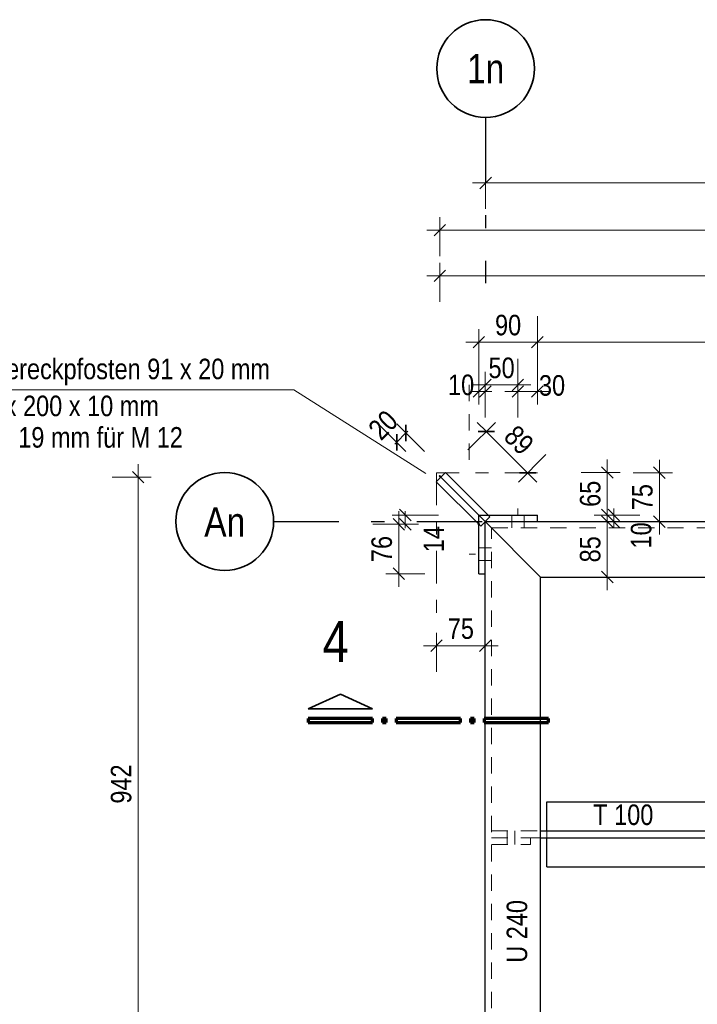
# Model space of a CAD drawing. Header units: millimetres. Extents: x 0 to 96, y -6 to 70.6.
# Tile 56 of 138: x 11.7 to 16.9, y 25.5 to 33. Entities that reach past the tile are written whole.
import ezdxf
from ezdxf.enums import TextEntityAlignment as Align

# ---------------------------------------------------------------- set-up
doc = ezdxf.new("R2010")
doc.units = ezdxf.units.MM
for name, pattern in [('DASHDOT', [1, 0.5, -0.25, 0, -0.25]), ('DASHDOTX2', [2, 1, -0.5, 0, -0.5]), ('HIDDEN', [0.375, 0.25, -0.125])]:
    doc.linetypes.add(name, pattern=pattern)
doc.layers.add('Achsen', color=7, linetype='Continuous', lineweight=20)
doc.layers.add('Schraffuren', color=7, linetype='Continuous', lineweight=20)
doc.styles.add('Arial Narrow', font='ARIALN.TTF')
doc.dimstyles.new('Arch_Strakon_dimstyle', dxfattribs={"dimtxt": 15.75, "dimasz": 1, "dimexe": 1.25, "dimexo": 0.0625, "dimgap": 1, "dimtad": 0, "dimdec": 3, "dimzin": 12, "dimdsep": 46, "dimtxsty": 'Arial Narrow', "dimblk": 'Arrowhead_Tick', "dimsah": 1, "dimcen": 0, "dimse1": 1, "dimse2": 1, "dimclrd": 6, "dimclrt": 2, "dimazin": 0, "dimtfac": 1, "dimtdec": 4, "dimtmove": 0, "dimatfit": 3, "dimldrblk": 'NONE', "dimfxl": 1, "dimtvp": 1, "dimtolj": 1, "dimtzin": 0, "dimlwd": 13, "dimarcsym": 2})

# ---------------------------------------------------------------- blocks, each defined once
blk = doc.blocks.new('Arrowhead_Tick')
at = {"color": 0, "linetype": 'Continuous', "lineweight": -2}
for p, q in [((0, 20), (0, -10)), ((-1, 0), (0, 0)), ((10, 0), (0, 0))]:
    blk.add_line(p, q, dxfattribs=at)
at = {"color": 2, "linetype": 'Continuous', "lineweight": 35}
blk.add_line((4.42, 4.42), (-4.42, -4.42), dxfattribs=at)
blk = doc.blocks.new('*D143')
at = {"layer": 'Achsen', "color": 6, "linetype": 'Continuous', "lineweight": 13}
blk.add_line((15.2632, 31.7809), (22.4182, 31.7809), dxfattribs=at)
at = {"layer": 'Defpoints', "color": 0}
for p in [(22.4282, 31.7809), (15.2532, 31.0113), (22.4282, 31.0113)]:
    blk.add_point(p, dxfattribs=at)
at = {"layer": 'Achsen', "color": 6, "lineweight": 13, "xscale": 0.01, "yscale": 0.01, "zscale": 0.01}
blk.add_blockref('Arrowhead_Tick', (22.4282, 31.7809), dxfattribs=at)
at = {"layer": 'Achsen', "color": 6, "lineweight": 13, "xscale": 0.01, "yscale": 0.01, "zscale": 0.01, "rotation": 180}
blk.add_blockref('Arrowhead_Tick', (15.2532, 31.7809), dxfattribs=at)
at = {"layer": 'Achsen', "color": 2, "lineweight": 0, "insert": (18.8407, 31.9113), "char_height": 0.1575, "attachment_point": 5, "style": 'Arial Narrow'}
blk.add_mtext('\\A1;1435', dxfattribs=at)
blk = doc.blocks.new('_None')
blk = doc.blocks.new('*D146')
at = {"layer": 'Achsen', "color": 6, "linetype": 'Continuous', "lineweight": 13}
blk.add_line((14.9121, 31.4182), (24.3203, 31.4182), dxfattribs=at)
at = {"layer": 'Defpoints', "color": 0}
for p in [(24.3303, 31.4182), (24.3303, 29.633), (14.9021, 29.5313)]:
    blk.add_point(p, dxfattribs=at)
at = {"layer": 'Achsen', "color": 6, "lineweight": 13, "xscale": 0.01, "yscale": 0.01, "zscale": 0.01}
blk.add_blockref('Arrowhead_Tick', (24.3303, 31.4182), dxfattribs=at)
at = {"layer": 'Achsen', "color": 6, "lineweight": 13, "xscale": 0.01, "yscale": 0.01, "zscale": 0.01, "rotation": 180}
blk.add_blockref('Arrowhead_Tick', (14.9021, 31.4182), dxfattribs=at)
at = {"layer": 'Achsen', "color": 2, "lineweight": 0, "insert": (19.6162, 31.5486), "char_height": 0.1575, "attachment_point": 5, "style": 'Arial Narrow'}
blk.add_mtext('\\A1;1885', dxfattribs=at)
blk = doc.blocks.new('*D168')
at = {"color": 6, "linetype": 'Continuous', "lineweight": 13}
blk.add_line((14.9121, 31.0684), (19.6048, 31.0684), dxfattribs=at)
at = {"layer": 'Defpoints', "color": 0}
for p in [(19.6148, 31.0684), (14.9021, 29.5313), (19.6148, 29.233)]:
    blk.add_point(p, dxfattribs=at)
at = {"color": 6, "lineweight": 13, "xscale": 0.01, "yscale": 0.01, "zscale": 0.01}
blk.add_blockref('Arrowhead_Tick', (19.6148, 31.0684), dxfattribs=at)
at = {"color": 6, "lineweight": 13, "xscale": 0.01, "yscale": 0.01, "zscale": 0.01, "rotation": 180}
blk.add_blockref('Arrowhead_Tick', (14.9021, 31.0684), dxfattribs=at)
at = {"color": 2, "lineweight": 0, "insert": (17.2584, 31.1988), "char_height": 0.1575, "attachment_point": 5, "style": 'Arial Narrow'}
blk.add_mtext('\\A1;943', dxfattribs=at)
blk = doc.blocks.new('*D173')
at = {"color": 6, "linetype": 'Continuous', "lineweight": 13}
blk.add_line((15.2657, 29.8667), (15.5679, 29.5645), dxfattribs=at)
at = {"layer": 'Defpoints', "color": 0}
for p in [(14.9445, 29.5596), (15.5749, 29.5574), (15.2505, 29.233)]:
    blk.add_point(p, dxfattribs=at)
at = {"color": 6, "lineweight": 13, "xscale": 0.01, "yscale": 0.01, "zscale": 0.01}
for p, rotation in [((15.2587, 29.8737), 134.9999999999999), ((15.5749, 29.5574), 314.9999999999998)]:
    blk.add_blockref('Arrowhead_Tick', p, dxfattribs=dict(at, rotation=rotation))
at = {"color": 2, "lineweight": 0, "insert": (15.509, 29.8078), "char_height": 0.1575, "attachment_point": 5, "rotation": 315, "style": 'Arial Narrow'}
blk.add_mtext('\\A1;89', dxfattribs=at)
blk = doc.blocks.new('*D174')
at = {"color": 6, "linetype": 'Continuous', "lineweight": 13}
for p, q in [((14.5707, 29.792), (14.6414, 29.8628)), ((14.6485, 29.8698), (14.6556, 29.8769)), ((14.5636, 29.785), (14.5566, 29.7779))]:
    blk.add_line(p, q, dxfattribs=at)
at = {"layer": 'Defpoints', "color": 0}
for p in [(14.6414, 29.8628), (14.9445, 29.5596), (14.8738, 29.4889)]:
    blk.add_point(p, dxfattribs=at)
at = {"color": 6, "lineweight": 13, "xscale": 0.01, "yscale": 0.01, "zscale": 0.01}
for p, rotation in [((14.5707, 29.792), 45.00000000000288), ((14.6414, 29.8628), 225.0000000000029)]:
    blk.add_blockref('Arrowhead_Tick', p, dxfattribs=dict(at, rotation=rotation))
at = {"color": 2, "lineweight": 0, "insert": (14.4666, 29.9236), "char_height": 0.1575, "attachment_point": 5, "rotation": 45, "style": 'Arial Narrow'}
blk.add_mtext('\\A1;20', dxfattribs=at)
blk = doc.blocks.new('*D193')
at = {"color": 6, "linetype": 'Continuous', "lineweight": 13}
blk.add_line((15.6605, 30.5591), (19.2348, 30.5591), dxfattribs=at)
at = {"layer": 'Defpoints', "color": 0}
for p in [(19.2448, 30.5591), (15.6505, 29.233), (19.2448, 29.233)]:
    blk.add_point(p, dxfattribs=at)
at = {"color": 6, "lineweight": 13, "xscale": 0.01, "yscale": 0.01, "zscale": 0.01}
blk.add_blockref('Arrowhead_Tick', (19.2448, 30.5591), dxfattribs=at)
at = {"color": 6, "lineweight": 13, "xscale": 0.01, "yscale": 0.01, "zscale": 0.01, "rotation": 180}
blk.add_blockref('Arrowhead_Tick', (15.6505, 30.5591), dxfattribs=at)
at = {"color": 2, "lineweight": 0, "insert": (17.4476, 30.6895), "char_height": 0.1575, "attachment_point": 5, "style": 'Arial Narrow'}
blk.add_mtext('\\A1;719', dxfattribs=at)
blk = doc.blocks.new('*D232')
at = {"color": 6, "linetype": 'Continuous', "lineweight": 13}
blk.add_line((15.2105, 30.5591), (15.6405, 30.5591), dxfattribs=at)
at = {"layer": 'Defpoints', "color": 0}
for p in [(15.6505, 30.5591), (15.2005, 29.233), (15.6505, 29.233)]:
    blk.add_point(p, dxfattribs=at)
at = {"color": 6, "lineweight": 13, "xscale": 0.01, "yscale": 0.01, "zscale": 0.01}
blk.add_blockref('Arrowhead_Tick', (15.6505, 30.5591), dxfattribs=at)
at = {"color": 6, "lineweight": 13, "xscale": 0.01, "yscale": 0.01, "zscale": 0.01, "rotation": 180}
blk.add_blockref('Arrowhead_Tick', (15.2005, 30.5591), dxfattribs=at)
at = {"color": 2, "lineweight": 0, "insert": (15.4255, 30.6895), "char_height": 0.1575, "attachment_point": 5, "style": 'Arial Narrow'}
blk.add_mtext('\\A1;90', dxfattribs=at)
blk = doc.blocks.new('*D233')
at = {"color": 6, "linetype": 'Continuous', "lineweight": 13}
blk.add_line((16.1867, 28.768), (16.1867, 29.173), dxfattribs=at)
at = {"layer": 'Defpoints', "color": 0}
for p in [(15.6505, 29.183), (16.1867, 29.183), (15.6755, 28.758)]:
    blk.add_point(p, dxfattribs=at)
at = {"color": 6, "lineweight": 13, "xscale": 0.01, "yscale": 0.01, "zscale": 0.01}
for p, rotation in [((16.1867, 29.183), 90), ((16.1867, 28.758), 270)]:
    blk.add_blockref('Arrowhead_Tick', p, dxfattribs=dict(at, rotation=rotation))
at = {"color": 2, "lineweight": 0, "insert": (16.0563, 28.9705), "char_height": 0.1575, "attachment_point": 5, "rotation": 90, "style": 'Arial Narrow'}
blk.add_mtext('\\A1;85', dxfattribs=at)
blk = doc.blocks.new('*D234')
at = {"color": 6, "linetype": 'Continuous', "lineweight": 13}
for p, q in [((16.2367, 29.243), (16.2367, 29.253)), ((16.2367, 29.183), (16.2367, 29.233)), ((16.2367, 29.173), (16.2367, 29.163))]:
    blk.add_line(p, q, dxfattribs=at)
at = {"layer": 'Defpoints', "color": 0}
for p in [(15.6505, 29.233), (16.2367, 29.233), (15.6505, 29.183)]:
    blk.add_point(p, dxfattribs=at)
at = {"color": 6, "lineweight": 13, "xscale": 0.01, "yscale": 0.01, "zscale": 0.01}
for p, rotation in [((16.2367, 29.183), 90), ((16.2367, 29.233), 270)]:
    blk.add_blockref('Arrowhead_Tick', p, dxfattribs=dict(at, rotation=rotation))
at = {"color": 2, "lineweight": 0, "insert": (16.4474, 29.0768), "char_height": 0.1575, "attachment_point": 5, "rotation": 90, "style": 'Arial Narrow'}
blk.add_mtext('\\A1;10', dxfattribs=at)
blk = doc.blocks.new('*D235')
at = {"color": 6, "linetype": 'Continuous', "lineweight": 13}
blk.add_line((16.1867, 29.243), (16.1867, 29.5496), dxfattribs=at)
at = {"layer": 'Defpoints', "color": 0}
for p in [(14.9445, 29.5596), (16.1867, 29.5596), (15.6505, 29.233)]:
    blk.add_point(p, dxfattribs=at)
at = {"color": 6, "lineweight": 13, "xscale": 0.01, "yscale": 0.01, "zscale": 0.01}
for p, rotation in [((16.1867, 29.5596), 90), ((16.1867, 29.233), 270)]:
    blk.add_blockref('Arrowhead_Tick', p, dxfattribs=dict(at, rotation=rotation))
at = {"color": 2, "lineweight": 0, "insert": (16.0563, 29.3963), "char_height": 0.1575, "attachment_point": 5, "rotation": 90, "style": 'Arial Narrow'}
blk.add_mtext('\\A1;65', dxfattribs=at)
blk = doc.blocks.new('*D245')
at = {"color": 6, "linetype": 'Continuous', "lineweight": 13}
for p, q in [((15.1905, 30.1809), (15.1805, 30.1809)), ((15.2005, 30.1809), (15.2505, 30.1809)), ((15.2605, 30.1809), (15.2705, 30.1809))]:
    blk.add_line(p, q, dxfattribs=at)
at = {"layer": 'Defpoints', "color": 0}
for p in [(15.2505, 30.1809), (15.2005, 29.233), (15.2505, 29.183)]:
    blk.add_point(p, dxfattribs=at)
at = {"color": 6, "lineweight": 13, "xscale": 0.01, "yscale": 0.01, "zscale": 0.01}
blk.add_blockref('Arrowhead_Tick', (15.2005, 30.1809), dxfattribs=at)
at = {"color": 6, "lineweight": 13, "xscale": 0.01, "yscale": 0.01, "zscale": 0.01, "rotation": 180}
blk.add_blockref('Arrowhead_Tick', (15.2505, 30.1809), dxfattribs=at)
at = {"color": 2, "lineweight": 0, "insert": (15.0649, 30.2309), "char_height": 0.1575, "attachment_point": 5, "style": 'Arial Narrow'}
blk.add_mtext('\\A1;10', dxfattribs=at)
blk = doc.blocks.new('*D246')
at = {"color": 6, "linetype": 'Continuous', "lineweight": 13}
blk.add_line((15.5105, 30.1809), (15.6405, 30.1809), dxfattribs=at)
at = {"layer": 'Defpoints', "color": 0}
for p in [(15.6505, 30.1809), (15.5005, 29.283), (15.6505, 29.233)]:
    blk.add_point(p, dxfattribs=at)
at = {"color": 6, "lineweight": 13, "xscale": 0.01, "yscale": 0.01, "zscale": 0.01}
blk.add_blockref('Arrowhead_Tick', (15.6505, 30.1809), dxfattribs=at)
at = {"color": 6, "lineweight": 13, "xscale": 0.01, "yscale": 0.01, "zscale": 0.01, "rotation": 180}
blk.add_blockref('Arrowhead_Tick', (15.5005, 30.1809), dxfattribs=at)
at = {"color": 2, "lineweight": 0, "insert": (15.7628, 30.2266), "char_height": 0.1575, "attachment_point": 5, "style": 'Arial Narrow'}
blk.add_mtext('\\A1;30', dxfattribs=at)
blk = doc.blocks.new('*D249')
at = {"color": 6, "linetype": 'Continuous', "lineweight": 13}
blk.add_line((15.2605, 30.2309), (15.4905, 30.2309), dxfattribs=at)
at = {"layer": 'Defpoints', "color": 0}
for p in [(15.5005, 30.2309), (15.5005, 29.283), (15.2505, 29.183)]:
    blk.add_point(p, dxfattribs=at)
at = {"color": 6, "lineweight": 13, "xscale": 0.01, "yscale": 0.01, "zscale": 0.01}
blk.add_blockref('Arrowhead_Tick', (15.5005, 30.2309), dxfattribs=at)
at = {"color": 6, "lineweight": 13, "xscale": 0.01, "yscale": 0.01, "zscale": 0.01, "rotation": 180}
blk.add_blockref('Arrowhead_Tick', (15.2505, 30.2309), dxfattribs=at)
at = {"color": 2, "lineweight": 0, "insert": (15.3755, 30.3613), "char_height": 0.1575, "attachment_point": 5, "style": 'Arial Narrow'}
blk.add_mtext('\\A1;50', dxfattribs=at)
blk = doc.blocks.new('*D395')
at = {"layer": 'Defpoints', "color": 0}
for p in [(14.5867, 29.1623), (15.2005, 29.1623), (15.2005, 28.783)]:
    blk.add_point(p, dxfattribs=at)
at = {"layer": 'Schraffuren', "color": 6, "linetype": 'Continuous', "lineweight": 13}
blk.add_line((14.5867, 28.793), (14.5867, 29.1523), dxfattribs=at)
at = {"layer": 'Schraffuren', "color": 6, "lineweight": 13, "xscale": 0.01, "yscale": 0.01, "zscale": 0.01}
for p, rotation in [((14.5867, 29.1623), 90), ((14.5867, 28.783), 270)]:
    blk.add_blockref('Arrowhead_Tick', p, dxfattribs=dict(at, rotation=rotation))
at = {"layer": 'Schraffuren', "color": 2, "lineweight": 0, "insert": (14.4563, 28.9726), "char_height": 0.1575, "attachment_point": 5, "rotation": 90, "style": 'Arial Narrow'}
blk.add_mtext('\\A1;76', dxfattribs=at)
blk = doc.blocks.new('*D396')
at = {"layer": 'Defpoints', "color": 0}
for p in [(14.6367, 29.233), (15.6505, 29.233), (15.2005, 29.1623)]:
    blk.add_point(p, dxfattribs=at)
at = {"layer": 'Schraffuren', "color": 6, "linetype": 'Continuous', "lineweight": 13}
for p, q in [((14.6367, 29.243), (14.6367, 29.253)), ((14.6367, 29.1623), (14.6367, 29.233)), ((14.6367, 29.1523), (14.6367, 29.1423))]:
    blk.add_line(p, q, dxfattribs=at)
at = {"layer": 'Schraffuren', "color": 6, "lineweight": 13, "xscale": 0.01, "yscale": 0.01, "zscale": 0.01}
for p, rotation in [((14.6367, 29.1623), 90), ((14.6367, 29.233), 270)]:
    blk.add_blockref('Arrowhead_Tick', p, dxfattribs=dict(at, rotation=rotation))
at = {"layer": 'Schraffuren', "color": 2, "lineweight": 0, "insert": (14.8551, 29.0481), "char_height": 0.1575, "attachment_point": 5, "rotation": 90, "style": 'Arial Narrow'}
blk.add_mtext('\\A1;14', dxfattribs=at)
blk = doc.blocks.new('*D575')
at = {"layer": 'Achsen', "color": 6, "linetype": 'Continuous', "lineweight": 13}
blk.add_line((14.8855, 28.2309), (15.2405, 28.2309), dxfattribs=at)
at = {"layer": 'Defpoints', "color": 0}
for p in [(15.2505, 28.783), (14.8755, 28.4172), (15.2505, 28.2309)]:
    blk.add_point(p, dxfattribs=at)
at = {"layer": 'Achsen', "color": 6, "lineweight": 13, "xscale": 0.01, "yscale": 0.01, "zscale": 0.01}
blk.add_blockref('Arrowhead_Tick', (15.2505, 28.2309), dxfattribs=at)
at = {"layer": 'Achsen', "color": 6, "lineweight": 13, "xscale": 0.01, "yscale": 0.01, "zscale": 0.01, "rotation": 180}
blk.add_blockref('Arrowhead_Tick', (14.8755, 28.2309), dxfattribs=at)
at = {"layer": 'Achsen', "color": 2, "lineweight": 0, "insert": (15.063, 28.361), "char_height": 0.1575, "attachment_point": 5, "style": 'Arial Narrow'}
blk.add_mtext('\\A1;75', dxfattribs=at)
blk = doc.blocks.new('*D576')
at = {"layer": 'Achsen', "color": 6, "linetype": 'Continuous', "lineweight": 13}
blk.add_line((16.5867, 29.193), (16.5867, 29.548), dxfattribs=at)
at = {"layer": 'Defpoints', "color": 0}
for p in [(15.6505, 29.558), (16.5867, 29.558), (15.6505, 29.183)]:
    blk.add_point(p, dxfattribs=at)
at = {"layer": 'Achsen', "color": 6, "lineweight": 13, "xscale": 0.01, "yscale": 0.01, "zscale": 0.01}
for p, rotation in [((16.5867, 29.558), 90), ((16.5867, 29.183), 270)]:
    blk.add_blockref('Arrowhead_Tick', p, dxfattribs=dict(at, rotation=rotation))
at = {"layer": 'Achsen', "color": 2, "lineweight": 0, "insert": (16.4566, 29.3705), "char_height": 0.1575, "attachment_point": 5, "rotation": 90, "style": 'Arial Narrow'}
blk.add_mtext('\\A1;75', dxfattribs=at)
blk = doc.blocks.new('*D578')
at = {"layer": 'Achsen', "color": 6, "linetype": 'Continuous', "lineweight": 13}
blk.add_line((12.5867, 24.8255), (12.5867, 29.5143), dxfattribs=at)
at = {"layer": 'Defpoints', "color": 0}
for p in [(12.5867, 29.5243), (14.9092, 29.5243), (15.1755, 24.8155)]:
    blk.add_point(p, dxfattribs=at)
at = {"layer": 'Achsen', "color": 6, "lineweight": 13, "xscale": 0.01, "yscale": 0.01, "zscale": 0.01}
for p, rotation in [((12.5867, 29.5243), 90), ((12.5867, 24.8155), 270)]:
    blk.add_blockref('Arrowhead_Tick', p, dxfattribs=dict(at, rotation=rotation))
at = {"layer": 'Achsen', "color": 2, "lineweight": 0, "insert": (12.4563, 27.1699), "char_height": 0.1575, "attachment_point": 5, "rotation": 90, "style": 'Arial Narrow'}
blk.add_mtext('\\A1;942', dxfattribs=at)

msp = doc.modelspace()

# ---------------------------------------------------------------- linework, layer by layer
at = {"color": 6, "linetype": 'HIDDEN', "lineweight": 13, "ltscale": 0.5}
for p, q in [((15.1254708, 29.6568618), (15.1254708, 30.3278227)), ((14.5418206, 29.2329893), (14.9205888, 29.2329893)), ((15.4529708, 29.1829893), (15.4529708, 29.2329893)), ((15.5479708, 29.1829893), (15.5479708, 29.2329893)), ((15.4529708, 29.1354893), (15.4529708, 29.1829893)), ((15.5479708, 29.1354893), (15.5479708, 29.1829893)), ((15.2979708, 29.1354893), (25.2855215, 29.1354893)), ((15.2979708, 19.1506549), (15.2979708, 29.1354893)), ((15.2004708, 28.9804893), (15.2504708, 28.9804893)), ((15.2504708, 28.9804893), (15.2979708, 28.9804893)), ((15.2004708, 28.8854893), (15.2504708, 28.8854893)), ((15.2504708, 28.8854893), (15.2979708, 28.8854893)), ((15.2979708, 26.8112386), (15.6754708, 26.8112386)), ((15.2979708, 26.7562386), (15.5979708, 26.7562386)), ((15.4181093, 26.7562386), (15.418109, 26.8112386)), ((15.4181095, 26.7062386), (15.4181093, 26.7562386)), ((15.4781093, 26.7562386), (15.478109, 26.8112386)), ((15.4781095, 26.7062386), (15.4781093, 26.7562386)), ((15.5979708, 26.7562386), (15.6754708, 26.7562386)), ((15.5979708, 26.7062386), (15.5979708, 26.7562386)), ((15.7229708, 26.7562386), (15.7229708, 26.8112386)), ((15.2979708, 26.7062386), (15.5979708, 26.7062386))]:
    msp.add_line(p, q, dxfattribs=at)
at = {"color": 5, "linetype": 'Continuous', "lineweight": 18}
for q in [(9.9300475, 30.1947192), (14.7949252, 29.5531361)]:
    msp.add_line((13.7802134, 30.1947192), q, dxfattribs=at)
at = {"color": 6, "linetype": 'DASHDOT', "lineweight": 13, "ltscale": 0.5}
for p, q in [((15.5004708, 29.2329893), (15.5004708, 29.2829893)), ((15.1254708, 28.9329893), (15.1754708, 28.9329893))]:
    msp.add_line(p, q, dxfattribs=at)
at = {"color": 3, "linetype": 'DASHDOTX2', "lineweight": 25, "ltscale": 0.5}
msp.add_line((13.6257338, 29.1836808), (20.7284308, 29.1836808), dxfattribs=at)
at = {"color": 3, "linetype": 'Continuous', "lineweight": 25}
msp.add_line((15.2504708, 29.1829893), (15.6754708, 28.7579893), dxfattribs=at)
at = {"color": 2, "linetype": 'Continuous', "lineweight": 35}
for p, q in [((14.1384404, 27.8598828), (13.8909485, 27.7473836)), ((14.3859437, 27.7473836), (14.1384404, 27.8598828)), ((13.8909485, 27.7473836), (14.3859437, 27.7473836))]:
    msp.add_line(p, q, dxfattribs=at)
at = {"color": 1, "linetype": 'Continuous', "lineweight": 70}
for p, q in [((14.3859437, 27.6723828), (13.8909485, 27.6723828)), ((13.8909485, 27.6723828), (13.8909485, 27.6423783)), ((14.3859437, 27.6423783), (14.3859437, 27.6723828)), ((14.4909489, 27.6723828), (14.4609425, 27.6723828)), ((14.4609425, 27.6723828), (14.4609425, 27.6423783)), ((14.4909489, 27.6423783), (14.4909489, 27.6723828)), ((15.0609448, 27.6723828), (14.5659497, 27.6723828)), ((14.5659497, 27.6723828), (14.5659497, 27.6423783)), ((15.0609448, 27.6423783), (15.0609448, 27.6723828)), ((15.1659482, 27.6723828), (15.1359437, 27.6723828)), ((15.1359437, 27.6723828), (15.1359437, 27.6423783)), ((15.1659482, 27.6423783), (15.1659482, 27.6723828)), ((15.735944, 27.6723828), (15.2409489, 27.6723828)), ((15.2409489, 27.6723828), (15.2409489, 27.6423783)), ((15.735944, 27.6423783), (15.735944, 27.6723828)), ((13.8909485, 27.6423783), (14.3859437, 27.6423783)), ((14.4609425, 27.6423783), (14.4909489, 27.6423783)), ((14.5659497, 27.6423783), (15.0609448, 27.6423783)), ((15.1359437, 27.6423783), (15.1659482, 27.6423783)), ((15.2409489, 27.6423783), (15.735944, 27.6423783))]:
    msp.add_line(p, q, dxfattribs=at)
at = {"color": 2, "linetype": 'Continuous', "lineweight": 35}
msp.add_circle((13.2507338, 29.1836808), 0.375, dxfattribs=at)
at = {"layer": 'Achsen', "color": 3, "linetype": 'DASHDOTX2', "lineweight": 25, "ltscale": 0.5}
msp.add_line((15.2532071, 32.2830483), (15.2532071, 31.0112837), dxfattribs=at)
at = {"layer": 'Achsen', "color": 3, "linetype": 'Continuous', "lineweight": 25}
for p, q in [((14.9445489, 29.5596219), (14.8738382, 29.4889112)), ((14.9445489, 29.5596219), (15.2858262, 29.2183446)), ((14.8738382, 29.4889112), (15.2151155, 29.1476339)), ((15.2004708, 29.2329893), (15.2504708, 29.2329893)), ((15.2004708, 28.7829893), (15.2004708, 29.2329893)), ((15.2504708, 29.2329893), (15.6504708, 29.2329893)), ((15.6504708, 29.1829893), (15.6504708, 29.2329893)), ((15.2858262, 29.2183446), (15.2151155, 29.1476339)), ((15.2504708, 29.1829893), (24.9542715, 29.1829893)), ((15.2504708, 19.1506549), (15.2504708, 29.1829893)), ((15.2004708, 28.7829893), (15.2504708, 28.7829893)), ((15.6754708, 28.7579893), (24.9542715, 28.7579893)), ((15.6754708, 19.4819049), (15.6754708, 28.7579893)), ((15.7229708, 27.0337386), (24.9542715, 27.0337386)), ((15.7229708, 26.8112386), (15.7229708, 27.0337386)), ((15.6754708, 26.8112386), (24.9542715, 26.8112386)), ((15.6754708, 26.7562386), (24.9542715, 26.7562386)), ((15.7229708, 26.5337386), (15.7229708, 26.7562386)), ((15.7229708, 26.5337386), (24.9542715, 26.5337386))]:
    msp.add_line(p, q, dxfattribs=at)
at = {"layer": 'Achsen', "color": 6, "linetype": 'DASHDOT', "lineweight": 13, "ltscale": 0.5}
for p, q in [((15.6504708, 29.5579893), (14.8754708, 29.5579893)), ((14.8754708, 29.5579893), (14.8754708, 28.417195))]:
    msp.add_line(p, q, dxfattribs=at)
at = {"layer": 'Achsen', "color": 9, "linetype": 'DASHDOTX2', "lineweight": 0, "ltscale": 0.5}
msp.add_line((14.9091935, 29.5242666), (15.2504708, 29.1829893), dxfattribs=at)
at = {"layer": 'Achsen', "color": 2, "linetype": 'Continuous', "lineweight": 35}
msp.add_circle((15.2532071, 32.6580483), 0.375, dxfattribs=at)
at = {"layer": 'Achsen', "color": 9, "linetype": 'Continuous', "lineweight": 0}
msp.add_circle((14.9021225, 29.5313376), 0.00555, dxfattribs=at)
at = {"layer": 'Schraffuren', "color": 9, "linetype": 'Continuous', "lineweight": 0}
msp.add_circle((15.2004708, 29.1622786), 0.00555, dxfattribs=at)

# ---------------------------------------------------------------- texts
at = {"color": 2, "lineweight": 35, "style": 'Arial Narrow'}
for s, p in [('Befestigung Geländereckpfosten 91 x 20 mm', (9.9875721, 30.2752536)), ('Winkelplatte 2 x 90 x 200 x 10 mm', (9.9875721, 29.9917536)), ('mit 4 x Langloch L = 19 mm für M 12', (9.9957895, 29.7504988)), ('T 100', (16.0789782, 26.8554649))]:
    msp.add_text(s, height=0.1575, dxfattribs=at).set_placement(p)
at = {"color": 4, "lineweight": 50, "style": 'Arial Narrow'}
msp.add_text('An', height=0.225, dxfattribs=at).set_placement((13.2507338, 29.1795436), align=Align.MIDDLE_CENTER)
at = {"color": 1, "lineweight": 70, "style": 'Arial Narrow'}
msp.add_text('4', height=0.315, dxfattribs=at).set_placement((14.0022492, 28.1061999))
at = {"color": 2, "lineweight": 35, "style": 'Arial Narrow'}
msp.add_text('U 240', height=0.1575, rotation=90, dxfattribs=at).set_placement((15.5721967, 25.7987491))
at = {"layer": 'Achsen', "color": 4, "lineweight": 50, "style": 'Arial Narrow'}
msp.add_text('1n', height=0.225, dxfattribs=at).set_placement((15.2532071, 32.6580483), align=Align.MIDDLE_CENTER)

# ---------------------------------------------------------------- dimensions: what is measured, and where the dimension line sits
at = {"lineweight": 0}
for base, p1, p2, text, override, picture, middle in [((19.6147574, 31.0684343), (14.9021225, 29.5313376), (19.6147574, 29.2329893), '943', {"dimscale": 0.01, "dimtxt": 15.75, "dimasz": 1, "dimgap": 5, "dimtad": 1, "dimjust": 0, "dimtih": 0, "dimtoh": 0, "dimdec": 3, "dimdsep": 46, "dimtxsty": 'Arial Narrow', "dimclrd": 6, "dimclrt": 2, "dimtix": 1, "dimtofl": 255, "dimtmove": 0, "dimatfit": 2, "dimfxl": 0, "dimfxlon": 0, "dimtvp": 31.746032, "dimlwd": 13}, '*D168', (17.2584399, 31.0684343)), ((15.6504708, 30.5591067), (15.2004708, 29.2329893), (15.6504708, 29.2329893), '90', {"dimscale": 0.01, "dimtxt": 15.75, "dimasz": 1, "dimgap": 5, "dimtad": 1, "dimjust": 0, "dimtih": 0, "dimtoh": 0, "dimdec": 3, "dimdsep": 46, "dimtxsty": 'Arial Narrow', "dimclrd": 6, "dimclrt": 2, "dimtix": 1, "dimtofl": 255, "dimtmove": 0, "dimatfit": 2, "dimfxl": 0, "dimfxlon": 0, "dimtvp": 31.746032, "dimlwd": 13}, '*D232', (15.4254708, 30.5591067)), ((19.2447574, 30.5591067), (15.6504708, 29.2329893), (19.2447574, 29.2329893), '719', {"dimscale": 0.01, "dimtxt": 15.75, "dimasz": 1, "dimgap": 5, "dimtad": 1, "dimjust": 0, "dimtih": 0, "dimtoh": 0, "dimdec": 3, "dimdsep": 46, "dimtxsty": 'Arial Narrow', "dimclrd": 6, "dimclrt": 2, "dimtix": 1, "dimtofl": 255, "dimtmove": 0, "dimatfit": 2, "dimfxl": 0, "dimfxlon": 0, "dimtvp": 31.746032, "dimlwd": 13}, '*D193', (17.4476141, 30.5591067)), ((15.5004708, 30.2309089), (15.2504708, 29.1829893), (15.5004708, 29.2829893), '50', {"dimscale": 0.01, "dimtxt": 15.75, "dimasz": 1, "dimgap": 5, "dimtad": 1, "dimjust": 0, "dimtih": 0, "dimtoh": 0, "dimdec": 3, "dimdsep": 46, "dimtxsty": 'Arial Narrow', "dimclrd": 6, "dimclrt": 2, "dimtix": 1, "dimtofl": 255, "dimtmove": 0, "dimatfit": 2, "dimfxl": 0, "dimfxlon": 0, "dimtvp": 31.746032, "dimlwd": 13}, '*D249', (15.3754708, 30.2309089)), ((15.2504708, 30.1809089), (15.2004708, 29.2329893), (15.2504708, 29.1829893), '10', {"dimscale": 0.01, "dimtxt": 15.75, "dimasz": 1, "dimgap": 5, "dimtad": 0, "dimjust": 0, "dimtih": 0, "dimtoh": 0, "dimdec": 3, "dimdsep": 46, "dimtxsty": 'Arial Narrow', "dimclrd": 6, "dimclrt": 2, "dimtix": 0, "dimtofl": 255, "dimtmove": 2, "dimatfit": 2, "dimfxl": 0, "dimfxlon": 0, "dimtvp": 31.746032, "dimlwd": 13}, '*D245', (15.0648626, 30.2309089)), ((15.6504708, 30.1809089), (15.5004708, 29.2829893), (15.6504708, 29.2329893), '30', {"dimscale": 0.01, "dimtxt": 15.75, "dimasz": 1, "dimgap": 5, "dimtad": 0, "dimjust": 0, "dimtih": 0, "dimtoh": 0, "dimdec": 3, "dimdsep": 46, "dimtxsty": 'Arial Narrow', "dimclrd": 6, "dimclrt": 2, "dimtix": 0, "dimtofl": 255, "dimtmove": 2, "dimatfit": 2, "dimfxl": 0, "dimfxlon": 0, "dimtvp": 31.746032, "dimlwd": 13}, '*D246', (15.7627794, 30.2265651))]:
    dim = msp.add_linear_dim(base=base, p1=p1, p2=p2, text=text, dimstyle='Arch_Strakon_dimstyle', override=override, dxfattribs=at)
    dim.commit()
    dim.dimension.update_dxf_attribs({"geometry": picture, "text_midpoint": middle, "dimtype": 160})
for base, p1, p2, angle, text, override, picture, middle in [((14.6414182, 29.8627526), (14.8738382, 29.4889112), (14.9445489, 29.5596219), 45, '20', {"dimscale": 0.01, "dimtxt": 15.75, "dimasz": 1, "dimgap": 5, "dimtad": 0, "dimjust": 0, "dimtih": 0, "dimtoh": 0, "dimdec": 3, "dimdsep": 46, "dimtxsty": 'Arial Narrow', "dimclrd": 6, "dimclrt": 2, "dimtix": 0, "dimtofl": 255, "dimtmove": 2, "dimatfit": 2, "dimfxl": 0, "dimfxlon": 0, "dimtvp": 31.746032, "dimlwd": 13}, '*D174', (14.4665821, 29.9236292)), ((15.5749288, 29.5574472), (14.9445489, 29.5596219), (15.2504708, 29.2329893), 315, '89', {"dimscale": 0.01, "dimtxt": 15.75, "dimasz": 1, "dimgap": 5, "dimtad": 1, "dimjust": 0, "dimtih": 0, "dimtoh": 0, "dimdec": 3, "dimdsep": 46, "dimtxsty": 'Arial Narrow', "dimclrd": 6, "dimclrt": 2, "dimtix": 1, "dimtofl": 255, "dimtmove": 0, "dimatfit": 2, "dimfxl": 0, "dimfxlon": 0, "dimtvp": 31.746032, "dimlwd": 13}, '*D173', (15.4167901, 29.7155859)), ((16.1866872, 29.5596219), (15.6504708, 29.2329893), (14.9445489, 29.5596219), 90, '65', {"dimscale": 0.01, "dimtxt": 15.75, "dimasz": 1, "dimgap": 5, "dimtad": 1, "dimjust": 0, "dimtih": 0, "dimtoh": 0, "dimdec": 3, "dimdsep": 46, "dimtxsty": 'Arial Narrow', "dimclrd": 6, "dimclrt": 2, "dimtix": 1, "dimtofl": 255, "dimtmove": 0, "dimatfit": 2, "dimfxl": 0, "dimfxlon": 0, "dimtvp": 31.746032, "dimlwd": 13}, '*D235', (16.1866872, 29.3963056)), ((16.1866872, 29.1829893), (15.6754708, 28.7579893), (15.6504708, 29.1829893), 90, '85', {"dimscale": 0.01, "dimtxt": 15.75, "dimasz": 1, "dimgap": 5, "dimtad": 1, "dimjust": 0, "dimtih": 0, "dimtoh": 0, "dimdec": 3, "dimdsep": 46, "dimtxsty": 'Arial Narrow', "dimclrd": 6, "dimclrt": 2, "dimtix": 1, "dimtofl": 255, "dimtmove": 0, "dimatfit": 2, "dimfxl": 0, "dimfxlon": 0, "dimtvp": 31.746032, "dimlwd": 13}, '*D233', (16.1866872, 28.9704893)), ((16.2366872, 29.2329893), (15.6504708, 29.1829893), (15.6504708, 29.2329893), 90, '10', {"dimscale": 0.01, "dimtxt": 15.75, "dimasz": 1, "dimgap": 5, "dimtad": 0, "dimjust": 0, "dimtih": 0, "dimtoh": 0, "dimdec": 3, "dimdsep": 46, "dimtxsty": 'Arial Narrow', "dimclrd": 6, "dimclrt": 2, "dimtix": 0, "dimtofl": 255, "dimtmove": 2, "dimatfit": 2, "dimfxl": 0, "dimfxlon": 0, "dimtvp": 31.746032, "dimlwd": 13}, '*D234', (16.4474483, 29.0767505))]:
    dim = msp.add_linear_dim(base=base, p1=p1, p2=p2, angle=angle, text=text, dimstyle='Arch_Strakon_dimstyle', override=override, dxfattribs=at)
    dim.commit()
    dim.dimension.update_dxf_attribs({"geometry": picture, "text_midpoint": middle, "dimtype": 160})
at = {"layer": 'Achsen', "lineweight": 0}
for base, p1, p2, text, override, picture, middle in [((22.4282071, 31.7809089), (15.2532071, 31.0112837), (22.4282071, 31.0112837), '1435', {"dimscale": 0.01, "dimtxt": 15.75, "dimasz": 1, "dimgap": 5, "dimtad": 1, "dimjust": 0, "dimtih": 0, "dimtoh": 0, "dimdec": 4, "dimdsep": 46, "dimtxsty": 'Arial Narrow', "dimclrd": 6, "dimclrt": 2, "dimtix": 1, "dimtofl": 255, "dimtmove": 0, "dimatfit": 2, "dimfxl": 0, "dimfxlon": 0, "dimtvp": 31.746032, "dimlwd": 13}, '*D143', (18.8407071, 31.7809089)), ((24.3302574, 31.4182282), (14.9021225, 29.5313376), (24.3302574, 29.6329893), '1885', {"dimscale": 0.01, "dimtxt": 15.75, "dimasz": 1, "dimgap": 5, "dimtad": 1, "dimjust": 0, "dimtih": 0, "dimtoh": 0, "dimdec": 6, "dimdsep": 46, "dimtxsty": 'Arial Narrow', "dimclrd": 6, "dimclrt": 2, "dimtix": 1, "dimtofl": 255, "dimtmove": 0, "dimatfit": 2, "dimfxl": 0, "dimfxlon": 0, "dimtvp": 31.746032, "dimlwd": 13}, '*D146', (19.6161899, 31.4182282)), ((15.2504708, 28.2309089), (14.8754708, 28.417195), (15.2504708, 28.7829893), '75', {"dimscale": 0.01, "dimtxt": 15.75, "dimasz": 1, "dimgap": 5, "dimtad": 1, "dimjust": 0, "dimtih": 0, "dimtoh": 0, "dimdec": 4, "dimdsep": 46, "dimtxsty": 'Arial Narrow', "dimclrd": 6, "dimclrt": 2, "dimtix": 1, "dimtofl": 255, "dimtmove": 0, "dimatfit": 2, "dimfxl": 0, "dimfxlon": 0, "dimtvp": 31.746032, "dimlwd": 13}, '*D575', (15.0629708, 28.2309089))]:
    dim = msp.add_linear_dim(base=base, p1=p1, p2=p2, text=text, dimstyle='Arch_Strakon_dimstyle', override=override, dxfattribs=at)
    dim.commit()
    dim.dimension.update_dxf_attribs({"geometry": picture, "text_midpoint": middle, "dimtype": 160})
for base, p1, p2, text, override, picture, middle in [((12.5866872, 29.5242666), (15.1754708, 24.8155378), (14.9091935, 29.5242666), '942', {"dimscale": 0.01, "dimtxt": 15.75, "dimasz": 1, "dimgap": 5, "dimtad": 1, "dimjust": 0, "dimtih": 0, "dimtoh": 0, "dimdec": 3, "dimdsep": 46, "dimtxsty": 'Arial Narrow', "dimclrd": 6, "dimclrt": 2, "dimtix": 1, "dimtofl": 255, "dimtmove": 0, "dimatfit": 2, "dimfxl": 0, "dimfxlon": 0, "dimtvp": 31.746032, "dimlwd": 13}, '*D578', (12.5866872, 27.1699022)), ((16.5866872, 29.5579893), (15.6504708, 29.1829893), (15.6504708, 29.5579893), '75', {"dimscale": 0.01, "dimtxt": 15.75, "dimasz": 1, "dimgap": 5, "dimtad": 1, "dimjust": 0, "dimtih": 0, "dimtoh": 0, "dimdec": 4, "dimdsep": 46, "dimtxsty": 'Arial Narrow', "dimclrd": 6, "dimclrt": 2, "dimtix": 1, "dimtofl": 255, "dimtmove": 0, "dimatfit": 2, "dimfxl": 0, "dimfxlon": 0, "dimtvp": 31.746032, "dimlwd": 13}, '*D576', (16.5866872, 29.3704893))]:
    dim = msp.add_linear_dim(base=base, p1=p1, p2=p2, angle=90, text=text, dimstyle='Arch_Strakon_dimstyle', override=override, dxfattribs=at)
    dim.commit()
    dim.dimension.update_dxf_attribs({"geometry": picture, "text_midpoint": middle, "dimtype": 160})
at = {"layer": 'Schraffuren', "lineweight": 0}
for base, p1, p2, text, override, picture, middle in [((14.5866872, 29.1622786), (15.2004708, 28.7829893), (15.2004708, 29.1622786), '76', {"dimscale": 0.01, "dimtxt": 15.75, "dimasz": 1, "dimgap": 5, "dimtad": 1, "dimjust": 0, "dimtih": 0, "dimtoh": 0, "dimdec": 3, "dimdsep": 46, "dimtxsty": 'Arial Narrow', "dimclrd": 6, "dimclrt": 2, "dimtix": 1, "dimtofl": 255, "dimtmove": 0, "dimatfit": 2, "dimfxl": 0, "dimfxlon": 0, "dimtvp": 31.746032, "dimlwd": 13}, '*D395', (14.5866872, 28.9726339)), ((14.6366872, 29.2329893), (15.2004708, 29.1622786), (15.6504708, 29.2329893), '14', {"dimscale": 0.01, "dimtxt": 15.75, "dimasz": 1, "dimgap": 5, "dimtad": 0, "dimjust": 0, "dimtih": 0, "dimtoh": 0, "dimdec": 3, "dimdsep": 46, "dimtxsty": 'Arial Narrow', "dimclrd": 6, "dimclrt": 2, "dimtix": 0, "dimtofl": 255, "dimtmove": 2, "dimatfit": 2, "dimfxl": 0, "dimfxlon": 0, "dimtvp": 31.746032, "dimlwd": 13}, '*D396', (14.8551116, 29.0481313))]:
    dim = msp.add_linear_dim(base=base, p1=p1, p2=p2, angle=90, text=text, dimstyle='Arch_Strakon_dimstyle', override=override, dxfattribs=at)
    dim.commit()
    dim.dimension.update_dxf_attribs({"geometry": picture, "text_midpoint": middle, "dimtype": 160})

doc.saveas('drawing.dxf')
